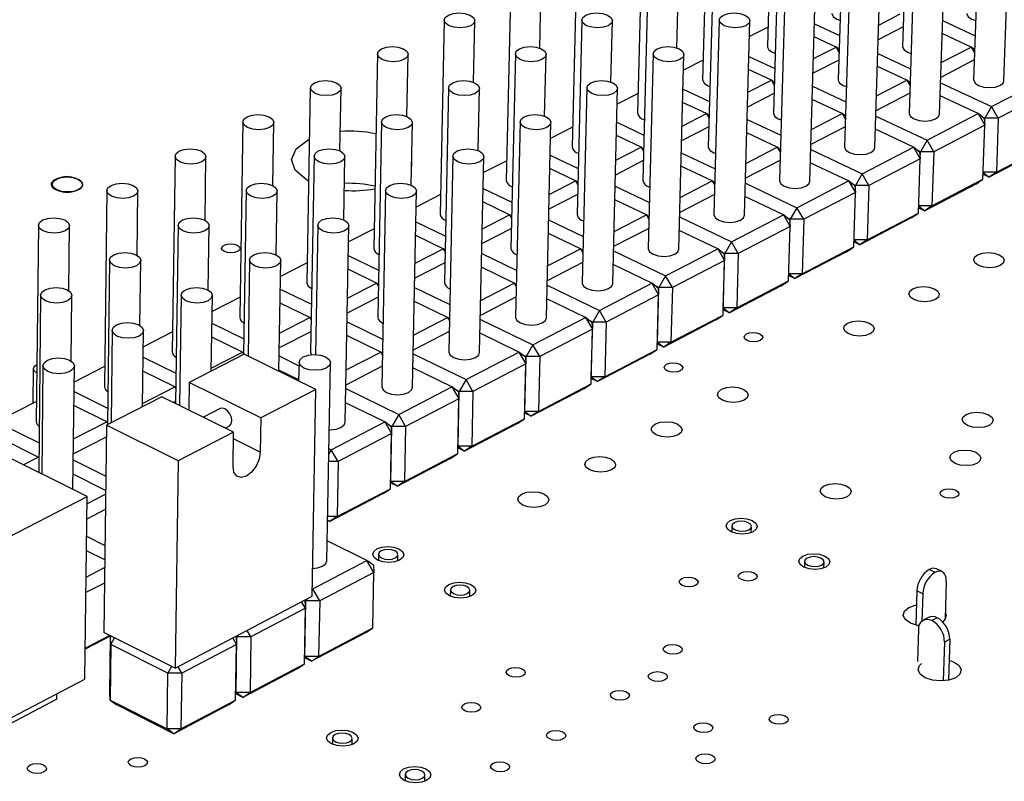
# Model space of a CAD drawing. Extents: x 66 to 205, y 69 to 140.
# Tile 9 of 13: x 146 to 168, y 96 to 113. Entities that reach past the tile are written whole.
import ezdxf

# ---------------------------------------------------------------- set-up
doc = ezdxf.new("R2010")
doc.units = 0
doc.layers.get('0').update_dxf_attribs({"linetype": 'CONTINUOUS'})

msp = doc.modelspace()

# ---------------------------------------------------------------- linework, layer by layer
at = {"color": 7, "linetype": 'CONTINUOUS'}
for p, q in [((162.638, 116.859), (162.512, 112.502)), ((165.707, 116.86), (165.567, 112.503)), ((161.166, 116.115), (161.047, 111.75)), ((164.244, 116.116), (164.11, 111.752)), ((167.321, 116.117), (167.173, 111.753)), ((167.856, 111.73), (168.008, 116.094)), ((159.687, 115.367), (159.575, 110.995)), ((162.773, 115.368), (162.646, 110.996)), ((165.858, 115.369), (165.716, 110.997)), ((166.401, 110.975), (166.546, 115.347)), ((158.201, 114.615), (158.096, 110.236)), ((161.294, 114.616), (161.174, 110.237)), ((164.387, 114.618), (164.252, 110.238)), ((164.939, 110.217), (165.077, 114.597)), ((156.707, 113.86), (156.608, 109.473)), ((157.366, 112.464), (157.398, 113.844)), ((159.808, 113.861), (159.695, 109.474)), ((160.463, 112.471), (160.499, 113.843)), ((162.909, 113.862), (162.781, 109.475)), ((163.469, 109.455), (163.6, 113.842)), ((155.205, 113.1), (155.114, 108.706)), ((155.868, 111.694), (155.898, 113.086)), ((158.314, 113.102), (158.208, 108.707)), ((158.972, 111.702), (159.007, 113.085)), ((161.423, 113.103), (161.302, 108.708)), ((161.991, 108.689), (162.116, 113.084)), ((165.026, 112.988), (165.515, 113.24)), ((166.471, 113.09), (167.207, 112.747)), ((162.525, 112.943), (162.106, 112.729)), ((163.576, 113.019), (164.141, 112.754)), ((165.582, 112.947), (165.016, 112.655)), ((164.062, 112.492), (163.567, 112.724)), ((167.117, 112.492), (166.461, 112.798)), ((163.552, 112.23), (164.062, 112.492)), ((164.062, 112.492), (164.129, 112.376)), ((164.131, 112.436), (164.062, 112.492)), ((166.44, 112.142), (167.117, 112.492)), ((167.117, 112.492), (167.194, 112.361)), ((167.196, 112.427), (167.117, 112.492)), ((153.696, 112.337), (153.611, 107.935)), ((154.362, 110.921), (154.39, 112.324)), ((156.813, 112.338), (156.713, 107.936)), ((157.475, 110.928), (157.507, 112.323)), ((159.93, 112.339), (159.815, 107.937)), ((160.507, 107.919), (160.624, 112.321)), ((161.06, 112.193), (160.615, 111.966)), ((162.093, 112.281), (162.675, 112.007)), ((164.124, 112.196), (163.542, 111.897)), ((165.006, 112.349), (165.749, 112.001)), ((167.188, 112.199), (166.429, 111.806)), ((162.601, 111.741), (162.085, 111.984)), ((165.664, 111.741), (164.997, 112.054)), ((162.07, 111.469), (162.601, 111.741)), ((162.601, 111.741), (162.664, 111.632)), ((162.666, 111.689), (162.601, 111.741)), ((164.976, 111.386), (165.664, 111.741)), ((165.664, 111.741), (165.737, 111.617)), ((165.739, 111.68), (165.664, 111.741)), ((167.577, 111.144), (168.726, 111.741)), ((152.178, 111.57), (152.101, 107.16)), ((152.849, 110.142), (152.875, 111.558)), ((155.304, 111.571), (155.211, 107.161)), ((155.969, 110.151), (156, 111.556)), ((158.429, 111.572), (158.321, 107.162)), ((159.014, 107.145), (159.125, 111.555)), ((160.603, 111.54), (161.202, 111.257)), ((163.533, 111.603), (164.284, 111.25)), ((166.425, 111.684), (167.577, 111.144)), ((159.587, 111.439), (159.116, 111.198)), ((162.659, 111.442), (162.061, 111.134)), ((164.203, 110.986), (163.524, 111.306)), ((165.731, 111.445), (164.965, 111.049)), ((167.274, 110.986), (166.415, 111.389)), ((168.879, 111.482), (167.73, 110.884)), ((161.132, 110.986), (160.595, 111.241)), ((167.577, 111.144), (167.428, 110.884)), ((167.73, 110.884), (167.577, 111.144)), ((160.581, 110.703), (161.132, 110.986)), ((161.132, 110.986), (161.192, 110.885)), ((161.193, 110.938), (161.132, 110.986)), ((162.053, 110.854), (162.811, 110.496)), ((163.504, 110.625), (164.203, 110.986)), ((164.203, 110.986), (164.272, 110.869)), ((164.274, 110.93), (164.203, 110.986)), ((164.961, 110.931), (166.119, 110.386)), ((166.119, 110.386), (167.274, 110.986)), ((167.274, 110.986), (167.426, 110.726)), ((167.411, 110.875), (167.274, 110.986)), ((167.428, 110.884), (167.361, 110.915)), ((167.411, 110.875), (167.426, 110.726)), ((167.423, 110.753), (167.428, 110.884)), ((167.73, 110.884), (167.428, 110.884)), ((167.73, 110.884), (167.688, 109.659)), ((150.653, 110.799), (150.583, 106.381)), ((151.328, 109.36), (151.351, 110.787)), ((153.787, 110.8), (153.701, 106.382)), ((154.456, 109.369), (154.485, 110.786)), ((156.92, 110.801), (156.819, 106.384)), ((157.514, 106.368), (157.618, 110.785)), ((158.106, 110.681), (157.609, 110.427)), ((159.106, 110.795), (159.721, 110.502)), ((161.186, 110.684), (160.572, 110.368)), ((164.266, 110.688), (163.494, 110.288)), ((165.814, 110.228), (164.952, 110.634)), ((167.426, 110.726), (166.272, 110.125)), ((167.384, 109.501), (167.426, 110.726)), ((152.129, 110.394), (152.158, 110.409)), ((159.657, 110.228), (159.098, 110.493)), ((162.735, 110.228), (162.044, 110.555)), ((159.084, 109.933), (159.657, 110.228)), ((159.657, 110.228), (159.712, 110.134)), ((159.713, 110.183), (159.657, 110.228)), ((162.025, 109.861), (162.735, 110.228)), ((162.735, 110.228), (162.8, 110.117)), ((162.801, 110.175), (162.735, 110.228)), ((163.49, 110.174), (164.653, 109.625)), ((164.653, 109.625), (165.814, 110.228)), ((165.814, 110.228), (165.966, 109.967)), ((165.952, 110.116), (165.814, 110.228)), ((166.119, 110.386), (165.969, 110.125)), ((166.272, 110.125), (166.119, 110.386)), ((167.688, 109.659), (168.835, 110.258)), ((149.12, 110.023), (149.057, 105.598)), ((149.799, 108.572), (149.82, 110.013)), ((152.262, 110.025), (152.183, 105.6)), ((152.935, 108.582), (152.961, 110.012)), ((154.469, 109.991), (154.465, 109.792)), ((155.403, 110.026), (155.309, 105.601)), ((156.006, 105.586), (156.103, 110.011)), ((157.6, 110.046), (158.233, 109.744)), ((160.565, 110.101), (161.33, 109.738)), ((165.966, 109.967), (164.806, 109.363)), ((165.969, 110.125), (165.901, 110.157)), ((165.926, 108.739), (165.966, 109.967)), ((165.952, 110.116), (165.966, 109.967)), ((165.964, 109.988), (165.969, 110.125)), ((166.272, 110.125), (165.969, 110.125)), ((166.272, 110.125), (166.231, 108.898)), ((168.67, 110.148), (167.523, 109.548)), ((156.618, 109.919), (156.095, 109.651)), ((158.173, 109.465), (157.593, 109.742)), ((159.706, 109.923), (159.076, 109.598)), ((161.26, 109.465), (160.557, 109.799)), ((162.794, 109.926), (162.015, 109.523)), ((164.346, 109.465), (163.481, 109.874)), ((146.462, 109.517), (146.403, 109.487)), ((146.946, 109.487), (146.885, 109.517)), ((164.653, 109.625), (164.502, 109.363)), ((164.806, 109.363), (164.653, 109.625)), ((167.523, 109.548), (167.388, 109.612)), ((167.688, 109.659), (167.39, 109.659)), ((167.39, 109.656), (167.523, 109.548)), ((167.688, 109.659), (167.523, 109.548)), ((156.087, 109.294), (156.737, 108.982)), ((157.58, 109.16), (158.173, 109.465)), ((158.173, 109.465), (158.224, 109.379)), ((158.225, 109.425), (158.173, 109.465)), ((159.069, 109.345), (159.842, 108.976)), ((160.538, 109.092), (161.26, 109.465)), ((161.26, 109.465), (161.32, 109.362)), ((161.321, 109.416), (161.26, 109.465)), ((162.012, 109.414), (163.179, 108.859)), ((163.179, 108.859), (164.346, 109.465)), ((164.346, 109.465), (164.499, 109.203)), ((164.485, 109.354), (164.346, 109.465)), ((164.502, 109.363), (164.432, 109.396)), ((164.485, 109.354), (164.499, 109.203)), ((164.498, 109.218), (164.502, 109.363)), ((164.806, 109.363), (164.502, 109.363)), ((164.806, 109.363), (164.767, 108.134)), ((167.219, 109.39), (166.066, 108.788)), ((166.231, 108.898), (167.384, 109.501)), ((167.219, 109.39), (167.384, 109.501)), ((146.41, 109.278), (146.472, 109.248)), ((146.894, 109.248), (146.954, 109.278)), ((147.579, 109.244), (147.524, 104.811)), ((148.262, 107.781), (148.281, 109.235)), ((150.729, 109.245), (150.669, 105.536)), ((151.406, 107.792), (151.43, 109.234)), ((153.878, 109.247), (153.792, 104.814)), ((154.49, 104.8), (154.58, 109.233)), ((155.123, 109.154), (154.573, 108.872)), ((158.219, 109.157), (157.572, 108.824)), ((161.314, 109.16), (160.529, 108.754)), ((162.871, 108.699), (162.003, 109.111)), ((164.499, 109.203), (163.333, 108.597)), ((164.461, 107.974), (164.499, 109.203)), ((156.683, 108.699), (156.08, 108.988)), ((159.777, 108.699), (159.062, 109.04)), ((163.179, 108.859), (163.028, 108.597)), ((163.333, 108.597), (163.179, 108.859)), ((166.066, 108.788), (165.93, 108.852)), ((166.231, 108.898), (165.931, 108.898)), ((165.931, 108.896), (166.066, 108.788)), ((166.231, 108.898), (166.066, 108.788)), ((156.067, 108.382), (156.683, 108.699)), ((156.683, 108.699), (156.729, 108.62)), ((156.73, 108.662), (156.683, 108.699)), ((159.044, 108.32), (159.777, 108.699)), ((159.777, 108.699), (159.833, 108.603)), ((159.834, 108.654), (159.777, 108.699)), ((160.526, 108.649), (161.698, 108.089)), ((161.698, 108.089), (162.871, 108.699)), ((162.871, 108.699), (163.024, 108.436)), ((163.011, 108.587), (162.871, 108.699)), ((163.028, 108.597), (162.956, 108.631)), ((165.762, 108.629), (164.603, 108.023)), ((164.767, 108.134), (165.926, 108.739)), ((165.762, 108.629), (165.926, 108.739)), ((146.031, 108.461), (145.982, 104.02)), ((146.717, 106.984), (146.734, 108.453)), ((149.188, 108.462), (149.13, 104.434)), ((149.87, 106.996), (149.891, 108.452)), ((152.346, 108.463), (152.294, 105.539)), ((152.967, 104.01), (153.049, 108.451)), ((154.566, 108.539), (155.233, 108.217)), ((157.566, 108.585), (158.347, 108.21)), ((163.024, 108.436), (161.852, 107.826)), ((162.988, 107.205), (163.024, 108.436)), ((163.011, 108.587), (163.024, 108.436)), ((163.024, 108.443), (163.028, 108.597)), ((163.333, 108.597), (163.028, 108.597)), ((163.333, 108.597), (163.296, 107.365)), ((153.62, 108.384), (153.042, 108.089)), ((155.184, 107.928), (154.56, 108.23)), ((156.723, 108.387), (156.06, 108.046)), ((158.286, 107.928), (157.559, 108.278)), ((159.827, 108.391), (159.035, 107.981)), ((161.388, 107.928), (160.518, 108.344)), ((161.698, 108.089), (161.547, 107.826)), ((161.852, 107.826), (161.698, 108.089)), ((163.296, 107.365), (164.461, 107.974)), ((164.296, 107.863), (164.461, 107.974)), ((164.603, 108.023), (164.464, 108.089)), ((164.767, 108.134), (164.466, 108.134)), ((164.466, 108.132), (164.603, 108.023)), ((164.767, 108.134), (164.603, 108.023)), ((153.037, 107.779), (153.722, 107.447)), ((154.547, 107.601), (155.184, 107.928)), ((155.184, 107.928), (155.226, 107.857)), ((155.226, 107.896), (155.184, 107.928)), ((156.055, 107.821), (156.843, 107.44)), ((157.542, 107.543), (158.286, 107.928)), ((158.286, 107.928), (158.338, 107.84)), ((158.339, 107.887), (158.286, 107.928)), ((159.033, 107.881), (160.21, 107.316)), ((160.21, 107.316), (161.388, 107.928)), ((161.388, 107.928), (161.542, 107.665)), ((161.529, 107.817), (161.388, 107.928)), ((161.547, 107.826), (161.473, 107.862)), ((161.512, 106.593), (161.547, 107.826)), ((161.529, 107.817), (161.542, 107.665)), ((161.852, 107.826), (161.547, 107.826)), ((161.852, 107.826), (161.817, 106.593)), ((164.296, 107.863), (163.132, 107.255)), ((147.639, 107.675), (147.592, 103.953)), ((148.325, 106.196), (148.344, 107.665)), ((150.805, 107.676), (150.77, 105.502)), ((151.468, 105.16), (151.51, 107.664)), ((152.109, 107.611), (151.504, 107.301)), ((155.221, 107.614), (154.54, 107.264)), ((156.788, 107.154), (156.048, 107.511)), ((158.332, 107.617), (157.534, 107.204)), ((159.898, 107.154), (159.025, 107.573)), ((161.542, 107.665), (160.364, 107.052)), ((161.508, 106.431), (161.542, 107.665)), ((153.678, 107.154), (153.031, 107.468)), ((160.21, 107.316), (160.058, 107.052)), ((160.364, 107.052), (160.21, 107.316)), ((163.132, 107.255), (162.992, 107.322)), ((163.296, 107.365), (162.993, 107.365)), ((162.993, 107.365), (163.132, 107.255)), ((163.296, 107.365), (163.132, 107.255)), ((153.019, 106.815), (153.678, 107.154)), ((153.678, 107.154), (153.715, 107.091)), ((153.715, 107.125), (153.678, 107.154)), ((156.032, 106.763), (156.788, 107.154)), ((156.788, 107.154), (156.835, 107.074)), ((156.836, 107.117), (156.788, 107.154)), ((157.531, 107.109), (158.713, 106.538)), ((158.713, 106.538), (159.898, 107.154)), ((159.898, 107.154), (160.052, 106.89)), ((160.04, 107.043), (159.898, 107.154)), ((160.058, 107.052), (159.982, 107.089)), ((162.824, 107.094), (161.653, 106.483)), ((161.817, 106.593), (162.988, 107.205)), ((162.824, 107.094), (162.988, 107.205)), ((146.082, 106.883), (146.038, 102.874)), ((146.772, 105.391), (146.789, 106.875)), ((149.257, 106.884), (149.22, 104.389)), ((149.937, 105.159), (149.964, 106.874)), ((151.499, 107.016), (152.202, 106.674)), ((153.71, 106.836), (153.013, 106.477)), ((154.536, 107.053), (155.332, 106.667)), ((156.829, 106.84), (156.024, 106.423)), ((160.052, 106.89), (158.868, 106.274)), ((160.02, 105.654), (160.052, 106.89)), ((160.025, 105.817), (160.058, 107.052)), ((160.04, 107.043), (160.052, 106.89)), ((160.364, 107.052), (160.058, 107.052)), ((160.364, 107.052), (160.331, 105.817)), ((150.59, 106.833), (149.958, 106.509)), ((152.164, 106.376), (151.494, 106.702)), ((155.282, 106.376), (154.53, 106.741)), ((158.4, 106.376), (157.524, 106.799)), ((158.713, 106.538), (158.561, 106.274)), ((158.868, 106.274), (158.713, 106.538)), ((160.331, 105.817), (161.508, 106.431)), ((161.344, 106.321), (161.508, 106.431)), ((161.653, 106.483), (161.511, 106.551)), ((161.817, 106.593), (161.512, 106.593)), ((161.512, 106.593), (161.512, 106.593)), ((161.512, 106.593), (161.653, 106.483)), ((161.817, 106.593), (161.653, 106.483)), ((149.954, 106.25), (150.675, 105.897)), ((151.483, 106.025), (152.164, 106.376)), ((152.164, 106.376), (152.196, 106.321)), ((152.197, 106.351), (152.164, 106.376)), ((153.009, 106.281), (153.813, 105.889)), ((154.514, 105.979), (155.282, 106.376)), ((155.282, 106.376), (155.324, 106.303)), ((155.325, 106.343), (155.282, 106.376)), ((156.022, 106.332), (157.209, 105.757)), ((157.209, 105.757), (158.4, 106.376)), ((158.4, 106.376), (158.555, 106.111)), ((158.543, 106.265), (158.4, 106.376)), ((158.561, 106.274), (158.483, 106.312)), ((158.53, 105.036), (158.561, 106.274)), ((158.543, 106.265), (158.555, 106.111)), ((158.868, 106.274), (158.561, 106.274)), ((158.868, 106.274), (158.837, 105.036)), ((161.344, 106.321), (160.167, 105.706)), ((147.7, 106.089), (147.673, 103.995)), ((148.385, 104.361), (148.409, 106.079)), ((149.064, 106.052), (148.404, 105.714)), ((152.191, 106.055), (151.477, 105.687)), ((153.769, 105.593), (153.003, 105.967)), ((155.319, 106.058), (154.507, 105.638)), ((156.895, 105.593), (156.015, 106.02)), ((158.555, 106.111), (157.364, 105.492)), ((158.524, 104.873), (158.555, 106.111)), ((150.642, 105.593), (149.949, 105.933)), ((157.209, 105.757), (157.057, 105.492)), ((157.364, 105.492), (157.209, 105.757)), ((160.167, 105.706), (160.023, 105.776)), ((160.024, 105.817), (160.025, 105.817)), ((160.331, 105.817), (160.025, 105.817)), ((160.025, 105.817), (160.167, 105.706)), ((160.331, 105.817), (160.167, 105.706)), ((150.685, 105.544), (149.439, 104.903)), ((149.939, 105.232), (150.642, 105.593)), ((150.642, 105.593), (150.67, 105.547)), ((150.67, 105.573), (150.642, 105.593)), ((152.306, 104.749), (150.685, 105.544)), ((151.474, 105.506), (151.921, 105.287)), ((152.989, 105.19), (153.769, 105.593)), ((153.769, 105.593), (153.806, 105.529)), ((153.807, 105.564), (153.769, 105.593)), ((154.505, 105.552), (155.698, 104.971)), ((155.698, 104.971), (156.895, 105.593)), ((156.895, 105.593), (157.049, 105.328)), ((157.039, 105.482), (156.895, 105.593)), ((157.057, 105.492), (156.976, 105.531)), ((159.856, 105.544), (158.673, 104.926)), ((158.837, 105.036), (160.02, 105.654)), ((159.856, 105.544), (160.02, 105.654)), ((146.135, 105.289), (146.108, 102.84)), ((146.813, 102.489), (146.846, 105.281)), ((148.401, 105.479), (149.14, 105.115)), ((151.923, 105.367), (151.915, 104.941)), ((152.553, 100.878), (152.634, 105.354)), ((157.049, 105.328), (155.853, 104.705)), ((157.021, 104.088), (157.049, 105.328)), ((157.028, 104.252), (157.057, 105.492)), ((157.039, 105.482), (157.049, 105.328)), ((157.364, 105.492), (157.057, 105.492)), ((157.364, 105.492), (157.335, 104.252)), ((145.914, 105.217), (145.906, 104.435)), ((145.981, 105.137), (145.994, 105.131)), ((147.529, 105.266), (146.841, 104.914)), ((149.113, 104.807), (148.396, 105.16)), ((151.916, 104.969), (151.469, 105.189)), ((153.801, 105.273), (152.982, 104.849)), ((155.381, 104.807), (154.499, 105.237)), ((149.439, 104.903), (149.43, 104.286)), ((151.06, 104.105), (149.439, 104.903)), ((155.698, 104.971), (155.544, 104.705)), ((155.853, 104.705), (155.698, 104.971)), ((157.335, 104.252), (158.524, 104.873)), ((158.361, 104.763), (158.524, 104.873)), ((158.673, 104.926), (158.527, 104.997)), ((158.528, 105.038), (158.53, 105.036)), ((158.837, 105.036), (158.53, 105.036)), ((158.53, 105.036), (158.673, 104.926)), ((158.837, 105.036), (158.673, 104.926)), ((146.839, 104.705), (147.597, 104.33)), ((148.386, 104.434), (149.113, 104.807)), ((149.113, 104.807), (149.135, 104.769)), ((149.135, 104.79), (149.113, 104.807)), ((152.306, 104.749), (151.06, 104.105)), ((152.222, 100.072), (152.306, 104.749)), ((152.981, 104.768), (154.178, 104.182)), ((154.178, 104.182), (155.381, 104.807)), ((155.381, 104.807), (155.536, 104.541)), ((155.526, 104.696), (155.381, 104.807)), ((155.544, 104.705), (155.461, 104.746)), ((155.518, 103.464), (155.544, 104.705)), ((155.526, 104.696), (155.536, 104.541)), ((155.853, 104.705), (155.544, 104.705)), ((155.853, 104.705), (155.826, 103.464)), ((158.361, 104.763), (157.172, 104.142)), ((145.987, 104.476), (145.206, 104.077)), ((148.822, 104.586), (147.568, 103.941)), ((150.443, 103.786), (148.822, 104.586)), ((149.131, 104.48), (149.085, 104.456)), ((153.86, 104.017), (152.975, 104.45)), ((155.536, 104.541), (154.333, 103.915)), ((155.51, 103.299), (155.536, 104.541)), ((147.575, 104.017), (146.835, 104.383)), ((150.14, 104.318), (149.762, 104.122)), ((154.178, 104.182), (154.024, 103.915)), ((154.333, 103.915), (154.178, 104.182)), ((157.172, 104.142), (157.024, 104.214)), ((157.025, 104.254), (157.028, 104.252)), ((157.335, 104.252), (157.028, 104.252)), ((157.028, 104.252), (157.172, 104.142)), ((157.335, 104.252), (157.172, 104.142)), ((145.205, 103.959), (146.046, 103.541)), ((146.826, 103.631), (147.575, 104.017)), ((147.568, 103.941), (147.509, 99.256)), ((149.19, 103.138), (147.568, 103.941)), ((147.575, 104.017), (147.593, 103.987)), ((147.593, 104.004), (147.575, 104.017)), ((151.06, 104.105), (151.047, 103.334)), ((152.651, 103.388), (153.86, 104.017)), ((153.86, 104.017), (154.015, 103.75)), ((154.006, 103.906), (153.86, 104.017)), ((154.024, 103.915), (153.938, 103.957)), ((156.858, 103.978), (155.663, 103.354)), ((155.826, 103.464), (157.021, 104.088)), ((156.858, 103.978), (157.021, 104.088)), ((147.132, 102.33), (144.306, 103.737)), ((150.443, 103.786), (149.19, 103.138)), ((150.259, 103.877), (150.345, 103.921)), ((150.431, 103.015), (150.443, 103.786)), ((154.015, 103.75), (152.806, 103.121)), ((153.991, 102.505), (154.015, 103.75)), ((154, 102.671), (154.024, 103.915)), ((154.006, 103.906), (154.015, 103.75)), ((154.333, 103.915), (154.024, 103.915)), ((154.333, 103.915), (154.308, 102.671)), ((146.03, 103.222), (145.202, 103.634)), ((147.565, 103.674), (146.822, 103.291)), ((152.651, 103.388), (152.597, 103.295)), ((152.599, 103.414), (152.651, 103.388)), ((152.806, 103.121), (152.651, 103.388)), ((154.308, 102.671), (155.51, 103.299)), ((155.347, 103.189), (155.51, 103.299)), ((155.663, 103.354), (155.512, 103.427)), ((155.513, 103.466), (155.518, 103.464)), ((155.826, 103.464), (155.518, 103.464)), ((155.518, 103.464), (155.663, 103.354)), ((155.826, 103.464), (155.663, 103.354)), ((145.69, 103.048), (146.03, 103.222)), ((146.03, 103.222), (146.042, 103.201)), ((146.042, 103.213), (146.03, 103.222)), ((146.82, 103.156), (147.554, 102.791)), ((149.19, 103.138), (149.122, 98.445)), ((152.806, 103.121), (152.594, 103.121)), ((152.806, 103.121), (152.783, 101.875)), ((155.347, 103.189), (154.146, 102.561)), ((146.039, 102.888), (146.025, 102.881)), ((147.55, 102.466), (146.817, 102.831)), ((154.146, 102.561), (153.993, 102.636)), ((153.994, 102.674), (154, 102.671)), ((154.308, 102.671), (154, 102.671)), ((154, 102.671), (154.146, 102.561)), ((154.308, 102.671), (154.146, 102.561)), ((153.828, 102.395), (152.621, 101.765)), ((152.783, 101.875), (153.991, 102.505)), ((153.828, 102.395), (153.991, 102.505)), ((139.92, 98.604), (147.132, 102.33)), ((147.082, 98.202), (147.132, 102.33)), ((147.13, 102.162), (147.549, 102.379)), ((147.544, 102.035), (147.126, 101.819)), ((152.621, 101.765), (152.569, 101.79)), ((152.57, 101.803), (152.621, 101.765)), ((152.783, 101.875), (152.571, 101.875)), ((152.783, 101.875), (152.621, 101.765)), ((161.71, 101.664), (161.706, 101.525)), ((162.144, 101.513), (162.148, 101.652)), ((147.121, 101.432), (147.534, 101.225)), ((153.456, 100.884), (152.561, 101.328)), ((147.53, 100.896), (147.117, 101.103)), ((152.232, 100.242), (153.456, 100.884)), ((153.614, 100.614), (153.456, 100.884)), ((153.605, 100.774), (153.456, 100.884)), ((153.72, 101.022), (153.717, 100.883)), ((154.156, 100.874), (154.159, 101.013)), ((163.353, 100.864), (163.349, 100.724)), ((163.788, 100.711), (163.792, 100.85)), ((147.11, 100.509), (147.528, 100.726)), ((153.614, 100.614), (152.39, 99.971)), ((153.589, 99.36), (153.614, 100.614)), ((153.605, 100.774), (153.614, 100.614)), ((166.3, 100.614), (166.169, 100.678)), ((166.462, 100.63), (166.331, 100.693)), ((166.555, 100.416), (166.526, 99.547)), ((147.523, 100.373), (147.105, 100.155)), ((152.225, 100.245), (152.232, 100.242)), ((152.232, 100.242), (152.225, 100.23)), ((152.39, 99.971), (152.232, 100.242)), ((155.345, 100.218), (155.342, 100.078)), ((155.782, 100.068), (155.785, 100.208)), ((165.891, 100.193), (165.865, 99.421)), ((166.021, 100.13), (165.891, 100.193)), ((149.122, 98.445), (152.222, 100.072)), ((152.066, 99.801), (151.982, 99.946)), ((152.058, 99.962), (152.039, 99.976)), ((152.076, 99.971), (152.052, 99.983)), ((152.054, 98.715), (152.076, 99.971)), ((152.058, 99.962), (152.066, 99.801)), ((152.096, 100.006), (152.076, 99.971)), ((152.39, 99.971), (152.076, 99.971)), ((152.39, 99.971), (152.367, 98.715)), ((166.021, 100.13), (166.001, 99.511)), ((152.066, 99.801), (150.836, 99.155)), ((152.044, 98.545), (152.066, 99.801)), ((166.149, 99.595), (166.03, 99.531)), ((166.35, 99.586), (166.231, 99.522)), ((150.836, 99.155), (150.751, 99.3)), ((152.367, 98.715), (153.589, 99.36)), ((153.425, 99.25), (153.589, 99.36)), ((165.924, 99.324), (165.9, 98.595)), ((147.09, 98.901), (147.642, 99.189)), ((147.666, 99.177), (147.09, 98.876)), ((149.122, 98.445), (147.509, 99.256)), ((147.645, 97.887), (147.661, 99.146)), ((147.69, 99.165), (147.661, 99.146)), ((147.667, 98.984), (147.661, 99.146)), ((147.667, 98.984), (147.753, 99.133)), ((150.51, 98.984), (150.426, 99.13)), ((150.503, 99.146), (150.484, 99.16)), ((150.521, 99.155), (150.498, 99.167)), ((150.501, 97.897), (150.521, 99.155)), ((150.503, 99.146), (150.51, 98.984)), ((150.541, 99.19), (150.521, 99.155)), ((150.836, 99.155), (150.521, 99.155)), ((150.836, 99.155), (150.815, 97.897)), ((153.425, 99.25), (152.203, 98.606)), ((166.634, 99.1), (166.515, 99.036)), ((166.634, 99.1), (166.603, 98.175)), ((147.667, 98.984), (147.651, 97.726)), ((148.958, 98.335), (147.667, 98.984)), ((150.51, 98.984), (149.273, 98.335)), ((150.49, 97.726), (150.51, 98.984)), ((166.515, 99.036), (166.486, 98.16)), ((152.203, 98.606), (152.046, 98.684)), ((152.047, 98.719), (152.054, 98.715)), ((152.367, 98.715), (152.054, 98.715)), ((152.203, 98.606), (152.054, 98.715)), ((152.203, 98.606), (152.367, 98.715)), ((149.044, 98.484), (148.958, 98.335)), ((149.273, 98.335), (149.189, 98.48)), ((151.88, 98.435), (150.651, 97.787)), ((150.815, 97.897), (152.044, 98.545)), ((151.88, 98.435), (152.044, 98.545)), ((139.902, 94.444), (147.082, 98.202)), ((148.94, 97.074), (148.958, 98.335)), ((149.273, 98.335), (148.958, 98.335)), ((149.273, 98.335), (149.255, 97.074)), ((146.449, 97.746), (139.897, 94.314)), ((146.449, 97.746), (146.451, 97.872)), ((147.651, 97.726), (147.645, 97.887)), ((147.651, 97.726), (148.94, 97.074)), ((147.651, 97.726), (147.803, 97.616)), ((149.255, 97.074), (150.49, 97.726)), ((150.327, 97.616), (150.49, 97.726)), ((150.493, 97.901), (150.501, 97.897)), ((150.651, 97.787), (150.493, 97.867)), ((150.815, 97.897), (150.501, 97.897)), ((150.651, 97.787), (150.501, 97.897)), ((150.651, 97.787), (150.815, 97.897)), ((149.092, 96.965), (147.803, 97.616)), ((150.327, 97.616), (149.092, 96.965)), ((149.255, 97.074), (148.94, 97.074)), ((149.092, 96.965), (148.94, 97.074)), ((149.092, 96.965), (149.255, 97.074)), ((152.68, 96.87), (152.677, 96.727)), ((153.122, 96.718), (153.124, 96.861)), ((154.324, 96.044), (154.321, 95.9)), ((154.767, 95.891), (154.77, 96.035))]:
    msp.add_line(p, q, dxfattribs=at)
at = {"color": 8, "linetype": 'CONTINUOUS'}
for p, q in [((146.954, 109.277), (146.954, 109.278)), ((151.047, 103.334), (150.441, 103.634))]:
    msp.add_line(p, q, dxfattribs=at)
at = {"color": 7, "linetype": 'CONTINUOUS'}
for points in [[(155.299, 113.213), (155.409, 113.25), (155.54, 113.263), (155.674, 113.25), (155.788, 113.213), (155.867, 113.158), (155.898, 113.093), (155.876, 113.029), (155.804, 112.974), (155.694, 112.937), (155.563, 112.924), (155.429, 112.937), (155.314, 112.974), (155.236, 113.029), (155.205, 113.093), (155.228, 113.158), (155.299, 113.213)], [(158.407, 113.213), (158.516, 113.25), (158.648, 113.263), (158.781, 113.25), (158.896, 113.213), (158.975, 113.158), (159.007, 113.093), (158.985, 113.029), (158.915, 112.974), (158.805, 112.937), (158.673, 112.924), (158.54, 112.937), (158.425, 112.974), (158.346, 113.029), (158.314, 113.093), (158.336, 113.158), (158.407, 113.213)], [(161.515, 113.213), (161.624, 113.25), (161.755, 113.263), (161.889, 113.25), (162.004, 113.213), (162.084, 113.158), (162.116, 113.093), (162.095, 113.029), (162.025, 112.974), (161.916, 112.937), (161.784, 112.924), (161.651, 112.937), (161.535, 112.974), (161.455, 113.029), (161.423, 113.093), (161.444, 113.158), (161.515, 113.213)], [(163.97, 113.25), (163.97, 113.24), (164.002, 113.176), (164.08, 113.122), (164.151, 113.096)], [(167.017, 113.251), (167.017, 113.24), (167.05, 113.176), (167.129, 113.122), (167.219, 113.092)], [(153.79, 112.451), (153.901, 112.488), (154.033, 112.501), (154.166, 112.488), (154.281, 112.451), (154.36, 112.396), (154.39, 112.331), (154.368, 112.265), (154.296, 112.21), (154.185, 112.173), (154.053, 112.16), (153.92, 112.173), (153.805, 112.21), (153.726, 112.265), (153.696, 112.331), (153.718, 112.396), (153.79, 112.451)], [(156.906, 112.451), (157.016, 112.488), (157.148, 112.501), (157.282, 112.488), (157.397, 112.451), (157.476, 112.396), (157.507, 112.331), (157.485, 112.265), (157.414, 112.21), (157.304, 112.173), (157.172, 112.16), (157.038, 112.173), (156.923, 112.21), (156.844, 112.265), (156.813, 112.331), (156.835, 112.396), (156.906, 112.451)], [(160.022, 112.451), (160.132, 112.488), (160.263, 112.501), (160.397, 112.488), (160.513, 112.451), (160.592, 112.396), (160.624, 112.331), (160.603, 112.265), (160.532, 112.21), (160.423, 112.173), (160.291, 112.16), (160.157, 112.173), (160.041, 112.21), (159.962, 112.265), (159.93, 112.331), (159.951, 112.396), (160.022, 112.451)], [(162.512, 112.502), (162.513, 112.492), (162.544, 112.428), (162.623, 112.374), (162.685, 112.351)], [(165.567, 112.503), (165.568, 112.492), (165.6, 112.428), (165.679, 112.374), (165.76, 112.346)], [(152.274, 111.685), (152.385, 111.722), (152.517, 111.735), (152.651, 111.722), (152.766, 111.685), (152.844, 111.629), (152.875, 111.564), (152.852, 111.498), (152.779, 111.443), (152.669, 111.406), (152.536, 111.393), (152.402, 111.406), (152.287, 111.443), (152.209, 111.498), (152.179, 111.564), (152.202, 111.629), (152.274, 111.685)], [(155.398, 111.685), (155.508, 111.722), (155.64, 111.735), (155.774, 111.722), (155.89, 111.685), (155.969, 111.629), (156, 111.564), (155.978, 111.498), (155.906, 111.443), (155.795, 111.406), (155.663, 111.393), (155.529, 111.406), (155.413, 111.443), (155.334, 111.498), (155.304, 111.564), (155.326, 111.629), (155.398, 111.685)], [(158.522, 111.685), (158.632, 111.722), (158.764, 111.735), (158.898, 111.722), (159.014, 111.685), (159.093, 111.629), (159.125, 111.564), (159.103, 111.498), (159.032, 111.443), (158.922, 111.406), (158.79, 111.393), (158.656, 111.406), (158.54, 111.443), (158.46, 111.498), (158.429, 111.564), (158.45, 111.629), (158.522, 111.685)], [(161.047, 111.75), (161.048, 111.741), (161.079, 111.677), (161.158, 111.623), (161.211, 111.602)], [(164.11, 111.752), (164.111, 111.741), (164.143, 111.677), (164.222, 111.623), (164.294, 111.596)], [(167.173, 111.753), (167.174, 111.741), (167.206, 111.677), (167.286, 111.623), (167.4, 111.586), (167.532, 111.573), (167.662, 111.586), (167.768, 111.623), (167.837, 111.677), (167.856, 111.73)], [(150.75, 110.915), (150.861, 110.952), (150.994, 110.965), (151.128, 110.952), (151.243, 110.915), (151.321, 110.859), (151.351, 110.793), (151.328, 110.727), (151.255, 110.671), (151.144, 110.634), (151.011, 110.621), (150.877, 110.634), (150.762, 110.671), (150.683, 110.727), (150.653, 110.793), (150.677, 110.859), (150.75, 110.915)], [(153.882, 110.915), (153.993, 110.952), (154.125, 110.965), (154.259, 110.952), (154.375, 110.915), (154.454, 110.859), (154.484, 110.793), (154.462, 110.727), (154.39, 110.671), (154.279, 110.634), (154.146, 110.621), (154.012, 110.634), (153.896, 110.671), (153.817, 110.727), (153.787, 110.793), (153.809, 110.859), (153.882, 110.915)], [(157.013, 110.915), (157.124, 110.952), (157.257, 110.965), (157.391, 110.952), (157.507, 110.915), (157.586, 110.859), (157.618, 110.793), (157.596, 110.727), (157.524, 110.671), (157.414, 110.634), (157.281, 110.621), (157.146, 110.634), (157.031, 110.671), (156.951, 110.727), (156.92, 110.793), (156.942, 110.859), (157.013, 110.915)], [(162.646, 110.996), (162.646, 110.986), (162.678, 110.922), (162.757, 110.867), (162.821, 110.843)], [(165.716, 110.997), (165.717, 110.986), (165.749, 110.922), (165.829, 110.867), (165.943, 110.831), (166.076, 110.818), (166.205, 110.831), (166.313, 110.867), (166.381, 110.922), (166.401, 110.975)], [(149.218, 110.141), (149.329, 110.178), (149.463, 110.191), (149.597, 110.178), (149.712, 110.141), (149.79, 110.085), (149.82, 110.018), (149.796, 109.952), (149.723, 109.896), (149.611, 109.859), (149.478, 109.845), (149.343, 109.859), (149.228, 109.896), (149.15, 109.952), (149.12, 110.018), (149.144, 110.085), (149.218, 110.141)], [(152.141, 109.46), (152.092, 109.487), (151.837, 109.704), (151.755, 109.949), (151.857, 110.19), (152.129, 110.394)], [(152.358, 110.141), (152.469, 110.178), (152.602, 110.191), (152.737, 110.178), (152.852, 110.141), (152.931, 110.085), (152.961, 110.018), (152.938, 109.952), (152.866, 109.896), (152.754, 109.859), (152.621, 109.845), (152.486, 109.859), (152.371, 109.896), (152.292, 109.952), (152.262, 110.018), (152.285, 110.085), (152.358, 110.141)], [(155.498, 110.141), (155.609, 110.178), (155.742, 110.191), (155.876, 110.178), (155.992, 110.141), (156.072, 110.085), (156.103, 110.018), (156.08, 109.952), (156.008, 109.896), (155.897, 109.859), (155.764, 109.845), (155.629, 109.859), (155.513, 109.896), (155.434, 109.952), (155.403, 110.018), (155.425, 110.085), (155.498, 110.141)], [(161.174, 110.237), (161.174, 110.228), (161.206, 110.163), (161.285, 110.108), (161.34, 110.086)], [(164.252, 110.238), (164.253, 110.228), (164.285, 110.163), (164.364, 110.108), (164.479, 110.071), (164.612, 110.058), (164.742, 110.071), (164.849, 110.108), (164.918, 110.163), (164.939, 110.217)], [(146.44, 109.504), (146.55, 109.54), (146.68, 109.553), (146.811, 109.54), (146.923, 109.504), (146.999, 109.449), (147.027, 109.384), (147.003, 109.319), (146.931, 109.264), (146.822, 109.228), (146.692, 109.215), (146.56, 109.228), (146.448, 109.264), (146.372, 109.319), (146.344, 109.384), (146.368, 109.449), (146.44, 109.504)], [(146.403, 109.487), (146.367, 109.465), (146.34, 109.439), (146.324, 109.412), (146.319, 109.383), (146.326, 109.354), (146.344, 109.326), (146.372, 109.3), (146.41, 109.278)], [(146.954, 109.278), (146.99, 109.3), (147.017, 109.326), (147.033, 109.354), (147.037, 109.383), (147.031, 109.412), (147.013, 109.439), (146.984, 109.465), (146.946, 109.487)], [(147.678, 109.363), (147.79, 109.4), (147.923, 109.414), (148.058, 109.4), (148.173, 109.363), (148.252, 109.306), (148.281, 109.24), (148.257, 109.173), (148.183, 109.117), (148.071, 109.079), (147.937, 109.066), (147.802, 109.079), (147.687, 109.117), (147.609, 109.173), (147.58, 109.24), (147.604, 109.306), (147.678, 109.363)], [(150.826, 109.363), (150.938, 109.4), (151.071, 109.414), (151.206, 109.4), (151.321, 109.363), (151.4, 109.306), (151.43, 109.24), (151.407, 109.173), (151.334, 109.117), (151.222, 109.079), (151.088, 109.066), (150.953, 109.079), (150.838, 109.117), (150.759, 109.173), (150.729, 109.24), (150.752, 109.306), (150.826, 109.363)], [(153.974, 109.363), (154.085, 109.4), (154.219, 109.414), (154.354, 109.4), (154.47, 109.363), (154.549, 109.306), (154.58, 109.24), (154.557, 109.173), (154.485, 109.117), (154.373, 109.079), (154.24, 109.066), (154.104, 109.079), (153.988, 109.117), (153.909, 109.173), (153.878, 109.24), (153.901, 109.306), (153.974, 109.363)], [(162.781, 109.475), (162.781, 109.465), (162.813, 109.4), (162.893, 109.345), (163.007, 109.308), (163.14, 109.295), (163.271, 109.308), (163.379, 109.345), (163.448, 109.4), (163.469, 109.455)], [(146.129, 108.581), (146.242, 108.618), (146.376, 108.632), (146.511, 108.618), (146.626, 108.581), (146.705, 108.524), (146.734, 108.457), (146.709, 108.39), (146.635, 108.333), (146.522, 108.295), (146.388, 108.282), (146.253, 108.295), (146.138, 108.333), (146.06, 108.39), (146.031, 108.457), (146.055, 108.524), (146.129, 108.581)], [(149.286, 108.581), (149.398, 108.618), (149.532, 108.632), (149.667, 108.618), (149.783, 108.581), (149.862, 108.524), (149.891, 108.457), (149.868, 108.39), (149.794, 108.333), (149.682, 108.295), (149.548, 108.282), (149.412, 108.295), (149.297, 108.333), (149.218, 108.39), (149.188, 108.457), (149.212, 108.524), (149.286, 108.581)], [(152.442, 108.581), (152.554, 108.618), (152.688, 108.632), (152.823, 108.618), (152.939, 108.581), (153.019, 108.524), (153.049, 108.457), (153.026, 108.39), (152.953, 108.333), (152.841, 108.295), (152.707, 108.282), (152.572, 108.295), (152.455, 108.333), (152.376, 108.39), (152.346, 108.457), (152.369, 108.524), (152.442, 108.581)], [(161.302, 108.708), (161.302, 108.699), (161.334, 108.633), (161.413, 108.578), (161.528, 108.541), (161.661, 108.527), (161.792, 108.541), (161.901, 108.578), (161.971, 108.633), (161.991, 108.689)], [(150.23, 108.012), (150.296, 108.035), (150.376, 108.043), (150.456, 108.035), (150.524, 108.012), (150.571, 107.979), (150.589, 107.939), (150.575, 107.899), (150.531, 107.865), (150.465, 107.843), (150.385, 107.835), (150.305, 107.843), (150.237, 107.865), (150.19, 107.899), (150.172, 107.939), (150.186, 107.979), (150.23, 108.012)], [(147.738, 107.794), (147.851, 107.832), (147.985, 107.846), (148.12, 107.832), (148.236, 107.794), (148.315, 107.737), (148.344, 107.67), (148.32, 107.603), (148.246, 107.546), (148.133, 107.508), (147.999, 107.494), (147.863, 107.508), (147.747, 107.546), (147.669, 107.603), (147.639, 107.67), (147.664, 107.737), (147.738, 107.794)], [(150.902, 107.794), (151.015, 107.832), (151.149, 107.846), (151.285, 107.832), (151.401, 107.794), (151.48, 107.737), (151.51, 107.67), (151.487, 107.603), (151.413, 107.546), (151.301, 107.508), (151.167, 107.494), (151.031, 107.508), (150.915, 107.546), (150.835, 107.603), (150.805, 107.67), (150.829, 107.737), (150.902, 107.794)], [(159.815, 107.937), (159.815, 107.928), (159.847, 107.862), (159.926, 107.807), (160.041, 107.769), (160.175, 107.756), (160.306, 107.769), (160.415, 107.807), (160.485, 107.862), (160.507, 107.919)], [(167.263, 107.794), (167.371, 107.831), (167.501, 107.844), (167.633, 107.831), (167.748, 107.794), (167.829, 107.738), (167.862, 107.673), (167.842, 107.607), (167.774, 107.552), (167.666, 107.515), (167.536, 107.502), (167.403, 107.515), (167.288, 107.552), (167.208, 107.607), (167.175, 107.673), (167.194, 107.738), (167.263, 107.794)], [(152.101, 107.16), (152.101, 107.154), (152.131, 107.088), (152.209, 107.032)], [(158.321, 107.162), (158.321, 107.154), (158.352, 107.088), (158.432, 107.032), (158.547, 106.994), (158.68, 106.981), (158.812, 106.994), (158.922, 107.032), (158.992, 107.088), (159.014, 107.145)], [(165.798, 107.024), (165.906, 107.062), (166.036, 107.075), (166.169, 107.062), (166.284, 107.024), (166.364, 106.969), (166.397, 106.903), (166.378, 106.837), (166.309, 106.781), (166.201, 106.744), (166.07, 106.731), (165.937, 106.744), (165.822, 106.781), (165.742, 106.837), (165.709, 106.903), (165.729, 106.969), (165.798, 107.024)], [(146.182, 107.004), (146.295, 107.042), (146.43, 107.056), (146.566, 107.042), (146.681, 107.004), (146.76, 106.947), (146.789, 106.879), (146.765, 106.812), (146.69, 106.754), (146.577, 106.716), (146.442, 106.702), (146.306, 106.716), (146.19, 106.754), (146.112, 106.812), (146.082, 106.879), (146.107, 106.947), (146.182, 107.004)], [(149.355, 107.004), (149.468, 107.042), (149.602, 107.056), (149.738, 107.042), (149.854, 107.004), (149.934, 106.947), (149.963, 106.879), (149.94, 106.812), (149.866, 106.754), (149.753, 106.716), (149.618, 106.702), (149.482, 106.716), (149.366, 106.754), (149.286, 106.812), (149.257, 106.879), (149.281, 106.947), (149.355, 107.004)], [(147.799, 106.21), (147.912, 106.248), (148.047, 106.262), (148.183, 106.248), (148.3, 106.21), (148.379, 106.152), (148.409, 106.084), (148.384, 106.016), (148.31, 105.958), (148.196, 105.92), (148.061, 105.906), (147.925, 105.92), (147.808, 105.958), (147.729, 106.016), (147.7, 106.084), (147.724, 106.152), (147.799, 106.21)], [(156.819, 106.384), (156.819, 106.376), (156.85, 106.309), (156.929, 106.253), (157.045, 106.215), (157.179, 106.202), (157.311, 106.215), (157.421, 106.253), (157.492, 106.309), (157.514, 106.368)], [(164.325, 106.251), (164.433, 106.288), (164.564, 106.301), (164.697, 106.288), (164.813, 106.251), (164.893, 106.195), (164.925, 106.129), (164.905, 106.062), (164.836, 106.006), (164.727, 105.969), (164.596, 105.956), (164.463, 105.969), (164.348, 106.006), (164.268, 106.062), (164.235, 106.129), (164.255, 106.195), (164.325, 106.251)], [(162.039, 106.007), (162.105, 106.03), (162.185, 106.038), (162.266, 106.03), (162.336, 106.007), (162.384, 105.973), (162.404, 105.933), (162.391, 105.893), (162.349, 105.859), (162.282, 105.836), (162.203, 105.828), (162.122, 105.836), (162.052, 105.859), (162.003, 105.893), (161.984, 105.933), (161.997, 105.973), (162.039, 106.007)], [(152.523, 105.487), (152.603, 105.429), (152.634, 105.361), (152.611, 105.292), (152.537, 105.234), (152.423, 105.196), (152.288, 105.182), (152.151, 105.196), (152.033, 105.234), (151.953, 105.292), (151.923, 105.361), (151.946, 105.429), (152.02, 105.487), (152.134, 105.526), (152.269, 105.539), (152.406, 105.526), (152.523, 105.487)], [(152.183, 105.6), (152.184, 105.593), (152.208, 105.533)], [(155.309, 105.601), (155.31, 105.593), (155.34, 105.527), (155.419, 105.47), (155.535, 105.432), (155.669, 105.419), (155.801, 105.432), (155.912, 105.47), (155.984, 105.527), (156.006, 105.586)], [(145.996, 105.301), (145.976, 105.292), (145.93, 105.256), (145.915, 105.215), (145.932, 105.173), (145.981, 105.137)], [(146.235, 105.411), (146.349, 105.45), (146.484, 105.463), (146.62, 105.45), (146.737, 105.411), (146.816, 105.353), (146.845, 105.285), (146.821, 105.216), (146.746, 105.159), (146.632, 105.12), (146.496, 105.106), (146.36, 105.12), (146.243, 105.159), (146.164, 105.216), (146.135, 105.285), (146.16, 105.353), (146.235, 105.411)], [(160.233, 105.318), (160.299, 105.341), (160.379, 105.349), (160.46, 105.341), (160.53, 105.318), (160.578, 105.283), (160.597, 105.243), (160.585, 105.203), (160.542, 105.168), (160.475, 105.145), (160.396, 105.137), (160.314, 105.145), (160.244, 105.168), (160.196, 105.203), (160.177, 105.243), (160.19, 105.283), (160.233, 105.318)], [(153.792, 104.814), (153.792, 104.807), (153.823, 104.74), (153.902, 104.683), (154.017, 104.645), (154.151, 104.631), (154.284, 104.645), (154.395, 104.683), (154.468, 104.74), (154.49, 104.8)], [(161.474, 104.754), (161.583, 104.791), (161.715, 104.805), (161.848, 104.791), (161.964, 104.754), (162.044, 104.697), (162.076, 104.63), (162.055, 104.563), (161.985, 104.507), (161.876, 104.469), (161.744, 104.456), (161.61, 104.469), (161.494, 104.507), (161.415, 104.563), (161.383, 104.63), (161.403, 104.697), (161.474, 104.754)], [(150.246, 104.312), (150.184, 104.328), (150.14, 104.318)], [(150.345, 103.921), (150.355, 103.927), (150.39, 103.972), (150.404, 104.04), (150.393, 104.12), (150.359, 104.199), (150.307, 104.267), (150.246, 104.312)], [(167.006, 104.186), (167.115, 104.224), (167.247, 104.237), (167.381, 104.224), (167.497, 104.186), (167.578, 104.129), (167.612, 104.062), (167.592, 103.995), (167.523, 103.938), (167.414, 103.9), (167.282, 103.887), (167.148, 103.9), (167.031, 103.938), (166.95, 103.995), (166.917, 104.062), (166.937, 104.129), (167.006, 104.186)], [(152.607, 103.84), (152.626, 103.84), (152.759, 103.853), (152.871, 103.892), (152.944, 103.949), (152.967, 104.01)], [(159.979, 103.969), (160.089, 104.007), (160.221, 104.02), (160.355, 104.007), (160.47, 103.969), (160.55, 103.912), (160.582, 103.845), (160.561, 103.777), (160.49, 103.72), (160.38, 103.682), (160.248, 103.669), (160.114, 103.682), (159.998, 103.72), (159.918, 103.777), (159.887, 103.845), (159.908, 103.912), (159.979, 103.969)], [(151.047, 103.334), (151.021, 103.175), (150.953, 103.015), (150.851, 102.88), (150.733, 102.789), (150.616, 102.757), (150.517, 102.789), (150.452, 102.879), (150.431, 103.015)], [(166.727, 103.328), (166.836, 103.366), (166.968, 103.379), (167.103, 103.366), (167.219, 103.328), (167.301, 103.27), (167.334, 103.203), (167.315, 103.136), (167.245, 103.078), (167.136, 103.04), (167.004, 103.027), (166.869, 103.04), (166.752, 103.078), (166.671, 103.136), (166.637, 103.203), (166.657, 103.27), (166.727, 103.328)], [(158.476, 103.179), (158.586, 103.218), (158.719, 103.231), (158.853, 103.218), (158.969, 103.179), (159.049, 103.122), (159.08, 103.055), (159.059, 102.987), (158.987, 102.93), (158.877, 102.892), (158.745, 102.878), (158.61, 102.892), (158.494, 102.93), (158.415, 102.987), (158.383, 103.055), (158.405, 103.122), (158.476, 103.179)], [(163.797, 102.572), (163.906, 102.61), (164.039, 102.624), (164.174, 102.61), (164.29, 102.572), (164.371, 102.514), (164.404, 102.447), (164.384, 102.379), (164.313, 102.321), (164.203, 102.283), (164.071, 102.27), (163.936, 102.283), (163.819, 102.321), (163.738, 102.379), (163.706, 102.447), (163.726, 102.514), (163.797, 102.572)], [(156.966, 102.386), (157.076, 102.424), (157.209, 102.438), (157.344, 102.424), (157.459, 102.386), (157.539, 102.329), (157.571, 102.261), (157.549, 102.193), (157.477, 102.135), (157.366, 102.097), (157.233, 102.083), (157.099, 102.097), (156.983, 102.135), (156.903, 102.193), (156.872, 102.261), (156.894, 102.329), (156.966, 102.386)], [(166.469, 102.472), (166.535, 102.495), (166.616, 102.504), (166.698, 102.495), (166.769, 102.472), (166.818, 102.437), (166.839, 102.396), (166.827, 102.355), (166.784, 102.32), (166.718, 102.297), (166.637, 102.288), (166.555, 102.297), (166.484, 102.32), (166.435, 102.355), (166.414, 102.396), (166.426, 102.437), (166.469, 102.472)], [(161.671, 101.784), (161.781, 101.822), (161.914, 101.836), (162.049, 101.822), (162.166, 101.784), (162.247, 101.726), (162.279, 101.658), (162.258, 101.59), (162.187, 101.532), (162.077, 101.493), (161.944, 101.48), (161.809, 101.493), (161.692, 101.532), (161.611, 101.59), (161.579, 101.658), (161.6, 101.726), (161.671, 101.784)], [(161.781, 101.579), (161.854, 101.555), (161.938, 101.547), (162.022, 101.555), (162.091, 101.579), (162.135, 101.615), (162.148, 101.658), (162.128, 101.701), (162.077, 101.737), (162.004, 101.761), (161.92, 101.769), (161.837, 101.761), (161.768, 101.737), (161.723, 101.701), (161.71, 101.658), (161.731, 101.615), (161.781, 101.579)], [(153.684, 101.144), (153.795, 101.183), (153.929, 101.196), (154.064, 101.183), (154.18, 101.144), (154.259, 101.086), (154.29, 101.018), (154.267, 100.949), (154.195, 100.891), (154.083, 100.853), (153.949, 100.839), (153.814, 100.853), (153.698, 100.891), (153.619, 100.949), (153.588, 101.018), (153.611, 101.086), (153.684, 101.144)], [(153.789, 100.939), (153.861, 100.915), (153.946, 100.906), (154.029, 100.915), (154.099, 100.939), (154.144, 100.975), (154.158, 101.018), (154.139, 101.06), (154.09, 101.097), (154.017, 101.121), (153.933, 101.129), (153.849, 101.121), (153.78, 101.097), (153.734, 101.06), (153.72, 101.018), (153.739, 100.975), (153.789, 100.939)], [(152.233, 100.704), (152.343, 100.718), (152.456, 100.757), (152.529, 100.815), (152.553, 100.878)], [(163.313, 100.983), (163.423, 101.022), (163.557, 101.036), (163.692, 101.022), (163.809, 100.983), (163.891, 100.925), (163.923, 100.857), (163.903, 100.788), (163.832, 100.73), (163.722, 100.691), (163.588, 100.678), (163.453, 100.691), (163.335, 100.73), (163.254, 100.788), (163.221, 100.857), (163.242, 100.925), (163.313, 100.983)], [(163.424, 100.778), (163.498, 100.753), (163.582, 100.745), (163.666, 100.753), (163.735, 100.778), (163.779, 100.814), (163.792, 100.857), (163.771, 100.9), (163.72, 100.936), (163.647, 100.96), (163.562, 100.969), (163.479, 100.96), (163.41, 100.936), (163.366, 100.9), (163.353, 100.857), (163.373, 100.814), (163.424, 100.778)], [(161.909, 100.604), (161.976, 100.628), (162.057, 100.636), (162.14, 100.628), (162.211, 100.604), (162.26, 100.569), (162.28, 100.527), (162.267, 100.485), (162.224, 100.45), (162.157, 100.427), (162.076, 100.418), (161.993, 100.427), (161.922, 100.45), (161.873, 100.485), (161.853, 100.527), (161.866, 100.569), (161.909, 100.604)], [(166.555, 100.416), (166.552, 100.48), (166.539, 100.536), (166.516, 100.582), (166.485, 100.616), (166.446, 100.636), (166.401, 100.643), (166.351, 100.636), (166.3, 100.614)], [(155.308, 100.34), (155.42, 100.379), (155.554, 100.393), (155.689, 100.379), (155.806, 100.34), (155.886, 100.282), (155.917, 100.213), (155.894, 100.144), (155.822, 100.086), (155.71, 100.047), (155.576, 100.034), (155.441, 100.047), (155.324, 100.086), (155.244, 100.144), (155.213, 100.213), (155.236, 100.282), (155.308, 100.34)], [(160.573, 100.474), (160.64, 100.498), (160.721, 100.506), (160.804, 100.498), (160.875, 100.474), (160.924, 100.439), (160.943, 100.397), (160.931, 100.355), (160.887, 100.32), (160.82, 100.296), (160.739, 100.288), (160.656, 100.296), (160.585, 100.32), (160.536, 100.355), (160.516, 100.397), (160.529, 100.439), (160.573, 100.474)], [(155.415, 100.134), (155.487, 100.109), (155.572, 100.101), (155.656, 100.109), (155.725, 100.134), (155.771, 100.17), (155.785, 100.213), (155.765, 100.256), (155.715, 100.293), (155.643, 100.317), (155.558, 100.325), (155.474, 100.317), (155.405, 100.293), (155.359, 100.256), (155.345, 100.213), (155.365, 100.17), (155.415, 100.134)], [(165.94, 99.405), (165.904, 99.412), (165.742, 99.465), (165.629, 99.546), (165.583, 99.641), (165.611, 99.736), (165.708, 99.816)], [(165.708, 99.816), (165.86, 99.87), (165.88, 99.874)], [(166.531, 99.703), (166.552, 99.641), (166.525, 99.546), (166.475, 99.496)], [(160.215, 98.953), (160.283, 98.977), (160.364, 98.985), (160.447, 98.977), (160.518, 98.953), (160.568, 98.917), (160.587, 98.875), (160.574, 98.833), (160.53, 98.797), (160.463, 98.774), (160.381, 98.765), (160.298, 98.774), (160.227, 98.797), (160.178, 98.833), (160.158, 98.875), (160.171, 98.917), (160.215, 98.953)], [(166.618, 98.628), (166.732, 98.586), (166.846, 98.505), (166.892, 98.409), (166.864, 98.313), (166.767, 98.232), (166.614, 98.178), (166.43, 98.159), (166.242, 98.178), (166.078, 98.232), (165.965, 98.313), (165.919, 98.409), (165.947, 98.505), (165.991, 98.551)], [(156.666, 98.431), (156.734, 98.455), (156.816, 98.463), (156.899, 98.455), (156.97, 98.431), (157.019, 98.395), (157.038, 98.353), (157.025, 98.31), (156.981, 98.275), (156.912, 98.251), (156.831, 98.242), (156.748, 98.251), (156.677, 98.275), (156.628, 98.31), (156.608, 98.353), (156.622, 98.395), (156.666, 98.431)], [(159.875, 98.337), (159.943, 98.361), (160.025, 98.37), (160.108, 98.361), (160.179, 98.337), (160.229, 98.302), (160.248, 98.259), (160.235, 98.217), (160.191, 98.181), (160.123, 98.157), (160.042, 98.149), (159.959, 98.157), (159.887, 98.181), (159.838, 98.217), (159.818, 98.259), (159.831, 98.302), (159.875, 98.337)], [(159.02, 97.913), (159.088, 97.937), (159.169, 97.945), (159.252, 97.937), (159.324, 97.913), (159.373, 97.877), (159.393, 97.835), (159.38, 97.792), (159.336, 97.756), (159.268, 97.732), (159.186, 97.724), (159.103, 97.732), (159.031, 97.756), (158.982, 97.792), (158.962, 97.835), (158.975, 97.877), (159.02, 97.913)], [(155.661, 97.641), (155.729, 97.665), (155.811, 97.673), (155.894, 97.665), (155.965, 97.641), (156.014, 97.605), (156.033, 97.562), (156.02, 97.52), (155.975, 97.484), (155.907, 97.46), (155.825, 97.451), (155.742, 97.46), (155.67, 97.484), (155.621, 97.52), (155.602, 97.562), (155.616, 97.605), (155.661, 97.641)], [(162.607, 97.369), (162.675, 97.393), (162.757, 97.401), (162.84, 97.393), (162.912, 97.369), (162.962, 97.333), (162.982, 97.29), (162.969, 97.248), (162.925, 97.212), (162.857, 97.188), (162.775, 97.179), (162.692, 97.188), (162.62, 97.212), (162.57, 97.248), (162.55, 97.29), (162.563, 97.333), (162.607, 97.369)], [(152.644, 96.995), (152.757, 97.035), (152.892, 97.049), (153.029, 97.035), (153.147, 96.995), (153.227, 96.936), (153.258, 96.866), (153.234, 96.795), (153.161, 96.736), (153.047, 96.696), (152.912, 96.682), (152.775, 96.696), (152.658, 96.736), (152.577, 96.795), (152.547, 96.866), (152.57, 96.936), (152.644, 96.995)], [(160.903, 97.182), (160.972, 97.206), (161.053, 97.215), (161.137, 97.206), (161.209, 97.182), (161.258, 97.146), (161.278, 97.103), (161.265, 97.061), (161.221, 97.025), (161.153, 97), (161.071, 96.992), (160.988, 97), (160.916, 97.025), (160.866, 97.061), (160.846, 97.103), (160.859, 97.146), (160.903, 97.182)], [(152.749, 96.785), (152.823, 96.76), (152.908, 96.751), (152.993, 96.76), (153.064, 96.785), (153.11, 96.822), (153.124, 96.866), (153.105, 96.91), (153.055, 96.947), (152.981, 96.972), (152.896, 96.98), (152.811, 96.972), (152.741, 96.947), (152.695, 96.91), (152.68, 96.866), (152.699, 96.822), (152.749, 96.785)], [(157.578, 97.005), (157.647, 97.029), (157.729, 97.037), (157.812, 97.029), (157.884, 97.005), (157.933, 96.969), (157.952, 96.926), (157.939, 96.883), (157.895, 96.847), (157.826, 96.823), (157.744, 96.814), (157.661, 96.823), (157.589, 96.847), (157.54, 96.883), (157.521, 96.926), (157.534, 96.969), (157.578, 97.005)], [(148.125, 96.398), (148.194, 96.423), (148.276, 96.431), (148.359, 96.423), (148.431, 96.398), (148.479, 96.362), (148.497, 96.319), (148.482, 96.277), (148.437, 96.24), (148.368, 96.216), (148.285, 96.207), (148.202, 96.216), (148.131, 96.24), (148.082, 96.277), (148.064, 96.319), (148.079, 96.362), (148.125, 96.398)], [(160.952, 96.477), (161.02, 96.501), (161.102, 96.51), (161.185, 96.501), (161.258, 96.477), (161.307, 96.441), (161.327, 96.398), (161.314, 96.355), (161.27, 96.319), (161.202, 96.295), (161.12, 96.286), (161.036, 96.295), (160.964, 96.319), (160.914, 96.355), (160.895, 96.398), (160.908, 96.441), (160.952, 96.477)], [(145.842, 96.259), (145.912, 96.284), (145.994, 96.292), (146.077, 96.284), (146.148, 96.259), (146.196, 96.223), (146.214, 96.18), (146.199, 96.137), (146.153, 96.101), (146.084, 96.077), (146.001, 96.068), (145.918, 96.077), (145.847, 96.101), (145.799, 96.137), (145.781, 96.18), (145.797, 96.223), (145.842, 96.259)], [(154.288, 96.17), (154.401, 96.21), (154.536, 96.224), (154.674, 96.21), (154.792, 96.17), (154.872, 96.11), (154.904, 96.039), (154.881, 95.969), (154.807, 95.909), (154.694, 95.869), (154.558, 95.855), (154.421, 95.869), (154.303, 95.909), (154.222, 95.969), (154.191, 96.039), (154.214, 96.11), (154.288, 96.17)], [(154.394, 95.958), (154.468, 95.933), (154.554, 95.924), (154.639, 95.933), (154.71, 95.958), (154.756, 95.995), (154.77, 96.039), (154.75, 96.084), (154.7, 96.121), (154.626, 96.146), (154.54, 96.155), (154.456, 96.146), (154.385, 96.121), (154.339, 96.084), (154.324, 96.039), (154.344, 95.995), (154.394, 95.958)], [(156.31, 96.298), (156.378, 96.322), (156.461, 96.331), (156.544, 96.322), (156.616, 96.298), (156.665, 96.262), (156.684, 96.219), (156.671, 96.176), (156.626, 96.14), (156.557, 96.115), (156.475, 96.107), (156.392, 96.115), (156.32, 96.14), (156.271, 96.176), (156.251, 96.219), (156.265, 96.262), (156.31, 96.298)]]:
    msp.add_lwpolyline(points, dxfattribs=at)
for centre, radius, start, end in [((159.756, 111.031), 0.184, 191.339, 262.0181), ((153.081, 107.926), 2.665, 77.4331, 94.8286), ((158.272, 110.27), 0.18, 190.9713, 260.0449), ((146.674, 109.036), 0.526, 66.3181, 113.6819), ((153.155, 111.904), 2.661, 265.5238, 280.435), ((153.061, 106.766), 2.644, 77.3798, 92.3924), ((156.782, 109.505), 0.176, 190.5839, 257.9515), ((159.877, 109.51), 0.186, 191.228, 262.0642), ((146.683, 109.729), 0.525, 246.29, 293.71), ((155.283, 108.736), 0.172, 190.1776, 255.72), ((158.386, 108.741), 0.182, 190.8616, 260.0871), ((153.777, 107.963), 0.168, 189.7534, 253.3298), ((156.888, 107.968), 0.178, 190.4795, 257.9856), ((155.382, 107.192), 0.174, 190.0737, 255.7513), ((150.723, 106.391), 0.14, 184.1688, 252.6435), ((153.869, 106.411), 0.17, 189.6541, 253.3545), ((149.193, 105.608), 0.136, 183.8818, 249.4024), ((147.656, 104.82), 0.132, 183.5821, 245.8477), ((146.11, 104.028), 0.128, 183.2585, 241.918), ((166.5, 100.165), 0.611, 122.9135, 177.3819), ((166.632, 100.102), 0.611, 122.9245, 177.3733), ((166.264, 100.532), 0.174, 67.5197, 123.3562), ((166.126, 99.347), 0.204, 59.1991, 186.4535), ((166.241, 99.398), 0.217, 60.0509, 115.1605), ((165.96, 99.038), 0.555, 359.7742, 60.8251), ((166.079, 99.102), 0.555, 359.7665, 60.8351)]:
    msp.add_arc(centre, radius, start, end, dxfattribs=at)

doc.saveas('drawing.dxf')
